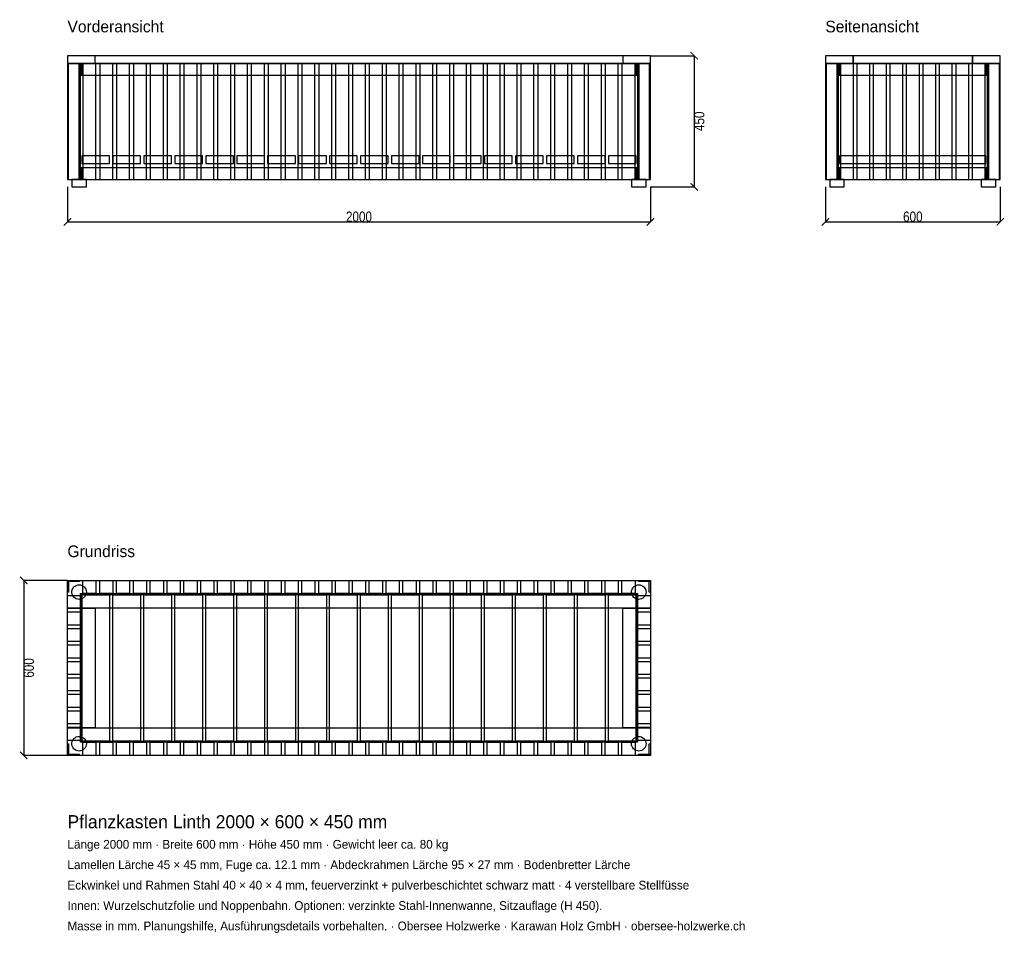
# Model space of a CAD drawing. Header units: millimetres. Extents: x -164 to 3214, y -3610 to -477.
import ezdxf

# ---------------------------------------------------------------- set-up
doc = ezdxf.new("R2010")
doc.units = ezdxf.units.MM
for name, color, linetype in [('2D_Ansichten', 7, 'Continuous'), ('2D_Masse', 1, 'Continuous'), ('2D_Text', 7, 'Continuous')]:
    doc.layers.add(name, color=color, linetype=linetype)
doc.styles.add('OpenSansCondensed-Light', font='OpenSansCondensed-Light.ttf')
doc.dimstyles.new('EZDXF', dxfattribs={"dimtxt": 35, "dimasz": 25, "dimexe": 0.375, "dimexo": 0.125, "dimgap": 0.1, "dimtad": 1, "dimdec": 0, "dimzin": 12, "dimdsep": 46, "dimtxsty": 'OpenSansCondensed-Light', "dimblk": 'ARCHTICK', "dimcen": 2.5, "dimazin": 3, "dimtfac": 0.5, "dimtmove": 2, "dimatfit": 3})

# ---------------------------------------------------------------- blocks, each defined once
blk = doc.blocks.new('_ARCHTICK')
at = {"color": 0, "linetype": 'BYBLOCK', "const_width": 0.15}
blk.add_lwpolyline([(-0.5, -0.5), (0.5, 0.5)], dxfattribs=at)

msp = doc.modelspace()

# ---------------------------------------------------------------- linework, layer by layer
at = {"layer": '2D_Ansichten'}
for points in [[(0, -627), (2000, -627), (2000, -600), (0, -600)], [(0, -627), (2000, -627), (2000, -600), (0, -600)], [(0, -627), (95, -627), (95, -600), (0, -600)], [(1905, -627), (2000, -627), (2000, -600), (1905, -600)], [(2600, -627), (2695, -627), (2695, -600), (2600, -600)], [(2695, -627), (3105, -627), (3105, -600), (2695, -600)], [(2695, -627), (3105, -627), (3105, -600), (2695, -600)], [(3105, -627), (3200, -627), (3200, -600), (3105, -600)], [(0, -1025), (40, -1025), (40, -627), (0, -627)], [(0, -1025), (4, -1025), (4, -627), (0, -627)], [(0, -1025), (40, -1025), (40, -627), (0, -627)], [(0, -1025), (4, -1025), (4, -627), (0, -627)], [(0, -1025), (45, -1025), (45, -627), (0, -627)], [(0, -1025), (45, -1025), (45, -627), (0, -627)], [(0, -1025), (45, -1025), (45, -627), (0, -627)], [(0, -1025), (45, -1025), (45, -627), (0, -627)], [(0, -1025), (45, -1025), (45, -627), (0, -627)], [(0, -1025), (45, -1025), (45, -627), (0, -627)], [(0, -1025), (45, -1025), (45, -627), (0, -627)], [(0, -1025), (45, -1025), (45, -627), (0, -627)], [(0, -1025), (45, -1025), (45, -627), (0, -627)], [(45, -667), (1955, -667), (1955, -627), (45, -627)], [(45, -667), (1955, -667), (1955, -627), (45, -627)], [(45, -667), (49, -667), (49, -627), (45, -627)], [(52.8, -1025), (97.8, -1025), (97.8, -627), (52.8, -627)], [(52.8, -1025), (97.8, -1025), (97.8, -627), (52.8, -627)], [(110.6, -1025), (155.6, -1025), (155.6, -627), (110.6, -627)], [(110.6, -1025), (155.6, -1025), (155.6, -627), (110.6, -627)], [(168.4, -1025), (213.4, -1025), (213.4, -627), (168.4, -627)], [(168.4, -1025), (213.4, -1025), (213.4, -627), (168.4, -627)], [(226.2, -1025), (271.2, -1025), (271.2, -627), (226.2, -627)], [(226.2, -1025), (271.2, -1025), (271.2, -627), (226.2, -627)], [(284, -1025), (329, -1025), (329, -627), (284, -627)], [(284, -1025), (329, -1025), (329, -627), (284, -627)], [(341.8, -1025), (386.8, -1025), (386.8, -627), (341.8, -627)], [(341.8, -1025), (386.8, -1025), (386.8, -627), (341.8, -627)], [(399.6, -1025), (444.6, -1025), (444.6, -627), (399.6, -627)], [(399.6, -1025), (444.6, -1025), (444.6, -627), (399.6, -627)], [(457.4, -1025), (502.4, -1025), (502.4, -627), (457.4, -627)], [(457.4, -1025), (502.4, -1025), (502.4, -627), (457.4, -627)], [(515.1, -1025), (560.1, -1025), (560.1, -627), (515.1, -627)], [(515.1, -1025), (560.1, -1025), (560.1, -627), (515.1, -627)], [(572.9, -1025), (617.9, -1025), (617.9, -627), (572.9, -627)], [(572.9, -1025), (617.9, -1025), (617.9, -627), (572.9, -627)], [(630.7, -1025), (675.7, -1025), (675.7, -627), (630.7, -627)], [(630.7, -1025), (675.7, -1025), (675.7, -627), (630.7, -627)], [(688.5, -1025), (733.5, -1025), (733.5, -627), (688.5, -627)], [(688.5, -1025), (733.5, -1025), (733.5, -627), (688.5, -627)], [(746.3, -1025), (791.3, -1025), (791.3, -627), (746.3, -627)], [(746.3, -1025), (791.3, -1025), (791.3, -627), (746.3, -627)], [(804.1, -1025), (849.1, -1025), (849.1, -627), (804.1, -627)], [(804.1, -1025), (849.1, -1025), (849.1, -627), (804.1, -627)], [(861.9, -1025), (906.9, -1025), (906.9, -627), (861.9, -627)], [(861.9, -1025), (906.9, -1025), (906.9, -627), (861.9, -627)], [(919.7, -1025), (964.7, -1025), (964.7, -627), (919.7, -627)], [(919.7, -1025), (964.7, -1025), (964.7, -627), (919.7, -627)], [(977.5, -1025), (1022.5, -1025), (1022.5, -627), (977.5, -627)], [(977.5, -1025), (1022.5, -1025), (1022.5, -627), (977.5, -627)], [(1035.3, -1025), (1080.3, -1025), (1080.3, -627), (1035.3, -627)], [(1035.3, -1025), (1080.3, -1025), (1080.3, -627), (1035.3, -627)], [(1093.1, -1025), (1138.1, -1025), (1138.1, -627), (1093.1, -627)], [(1093.1, -1025), (1138.1, -1025), (1138.1, -627), (1093.1, -627)], [(1150.9, -1025), (1195.9, -1025), (1195.9, -627), (1150.9, -627)], [(1150.9, -1025), (1195.9, -1025), (1195.9, -627), (1150.9, -627)], [(1208.7, -1025), (1253.7, -1025), (1253.7, -627), (1208.7, -627)], [(1208.7, -1025), (1253.7, -1025), (1253.7, -627), (1208.7, -627)], [(1266.5, -1025), (1311.5, -1025), (1311.5, -627), (1266.5, -627)], [(1266.5, -1025), (1311.5, -1025), (1311.5, -627), (1266.5, -627)], [(1324.3, -1025), (1369.3, -1025), (1369.3, -627), (1324.3, -627)], [(1324.3, -1025), (1369.3, -1025), (1369.3, -627), (1324.3, -627)], [(1382.1, -1025), (1427.1, -1025), (1427.1, -627), (1382.1, -627)], [(1382.1, -1025), (1427.1, -1025), (1427.1, -627), (1382.1, -627)], [(1439.9, -1025), (1484.9, -1025), (1484.9, -627), (1439.9, -627)], [(1439.9, -1025), (1484.9, -1025), (1484.9, -627), (1439.9, -627)], [(1497.6, -1025), (1542.6, -1025), (1542.6, -627), (1497.6, -627)], [(1497.6, -1025), (1542.6, -1025), (1542.6, -627), (1497.6, -627)], [(1555.4, -1025), (1600.4, -1025), (1600.4, -627), (1555.4, -627)], [(1555.4, -1025), (1600.4, -1025), (1600.4, -627), (1555.4, -627)], [(1613.2, -1025), (1658.2, -1025), (1658.2, -627), (1613.2, -627)], [(1613.2, -1025), (1658.2, -1025), (1658.2, -627), (1613.2, -627)], [(1671, -1025), (1716, -1025), (1716, -627), (1671, -627)], [(1671, -1025), (1716, -1025), (1716, -627), (1671, -627)], [(1728.8, -1025), (1773.8, -1025), (1773.8, -627), (1728.8, -627)], [(1728.8, -1025), (1773.8, -1025), (1773.8, -627), (1728.8, -627)], [(1786.6, -1025), (1831.6, -1025), (1831.6, -627), (1786.6, -627)], [(1786.6, -1025), (1831.6, -1025), (1831.6, -627), (1786.6, -627)], [(1844.4, -1025), (1889.4, -1025), (1889.4, -627), (1844.4, -627)], [(1844.4, -1025), (1889.4, -1025), (1889.4, -627), (1844.4, -627)], [(1902.2, -1025), (1947.2, -1025), (1947.2, -627), (1902.2, -627)], [(1902.2, -1025), (1947.2, -1025), (1947.2, -627), (1902.2, -627)], [(1951, -667), (1955, -667), (1955, -627), (1951, -627)], [(1955, -1025), (2000, -1025), (2000, -627), (1955, -627)], [(1955, -1025), (2000, -1025), (2000, -627), (1955, -627)], [(1955, -1025), (2000, -1025), (2000, -627), (1955, -627)], [(1955, -1025), (2000, -1025), (2000, -627), (1955, -627)], [(1955, -1025), (2000, -1025), (2000, -627), (1955, -627)], [(1955, -1025), (2000, -1025), (2000, -627), (1955, -627)], [(1955, -1025), (2000, -1025), (2000, -627), (1955, -627)], [(1955, -1025), (2000, -1025), (2000, -627), (1955, -627)], [(1955, -1025), (2000, -1025), (2000, -627), (1955, -627)], [(1960, -1025), (2000, -1025), (2000, -627), (1960, -627)], [(1960, -1025), (2000, -1025), (2000, -627), (1960, -627)], [(1996, -1025), (2000, -1025), (2000, -627), (1996, -627)], [(1996, -1025), (2000, -1025), (2000, -627), (1996, -627)], [(2600, -1025), (2604, -1025), (2604, -627), (2600, -627)], [(2600, -1025), (2640, -1025), (2640, -627), (2600, -627)], [(2600, -1025), (2604, -1025), (2604, -627), (2600, -627)], [(2600, -1025), (2640, -1025), (2640, -627), (2600, -627)], [(2600, -1025), (2645, -1025), (2645, -627), (2600, -627)], [(2600, -1025), (2645, -1025), (2645, -627), (2600, -627)], [(2600, -1025), (2645, -1025), (2645, -627), (2600, -627)], [(2600, -1025), (2645, -1025), (2645, -627), (2600, -627)], [(2600, -1025), (2645, -1025), (2645, -627), (2600, -627)], [(2600, -1025), (2645, -1025), (2645, -627), (2600, -627)], [(2600, -1025), (2645, -1025), (2645, -627), (2600, -627)], [(2600, -1025), (2645, -1025), (2645, -627), (2600, -627)], [(2600, -1025), (2645, -1025), (2645, -627), (2600, -627)], [(2600, -1025), (2645, -1025), (2645, -627), (2600, -627)], [(2600, -1025), (2645, -1025), (2645, -627), (2600, -627)], [(2600, -1025), (2645, -1025), (2645, -627), (2600, -627)], [(2600, -1025), (2645, -1025), (2645, -627), (2600, -627)], [(2600, -1025), (2645, -1025), (2645, -627), (2600, -627)], [(2600, -1025), (2645, -1025), (2645, -627), (2600, -627)], [(2600, -1025), (2645, -1025), (2645, -627), (2600, -627)], [(2600, -1025), (2645, -1025), (2645, -627), (2600, -627)], [(2600, -1025), (2645, -1025), (2645, -627), (2600, -627)], [(2600, -1025), (2645, -1025), (2645, -627), (2600, -627)], [(2600, -1025), (2645, -1025), (2645, -627), (2600, -627)], [(2600, -1025), (2645, -1025), (2645, -627), (2600, -627)], [(2600, -1025), (2645, -1025), (2645, -627), (2600, -627)], [(2600, -1025), (2645, -1025), (2645, -627), (2600, -627)], [(2600, -1025), (2645, -1025), (2645, -627), (2600, -627)], [(2600, -1025), (2645, -1025), (2645, -627), (2600, -627)], [(2600, -1025), (2645, -1025), (2645, -627), (2600, -627)], [(2600, -1025), (2645, -1025), (2645, -627), (2600, -627)], [(2600, -1025), (2645, -1025), (2645, -627), (2600, -627)], [(2600, -1025), (2645, -1025), (2645, -627), (2600, -627)], [(2600, -1025), (2645, -1025), (2645, -627), (2600, -627)], [(2600, -1025), (2645, -1025), (2645, -627), (2600, -627)], [(2600, -1025), (2645, -1025), (2645, -627), (2600, -627)], [(2600, -1025), (2645, -1025), (2645, -627), (2600, -627)], [(2645, -667), (2649, -667), (2649, -627), (2645, -627)], [(2649, -667), (3151, -667), (3151, -627), (2649, -627)], [(2649, -667), (3151, -667), (3151, -627), (2649, -627)], [(2651.5, -1025), (2696.5, -1025), (2696.5, -627), (2651.5, -627)], [(2651.5, -1025), (2696.5, -1025), (2696.5, -627), (2651.5, -627)], [(2708, -1025), (2753, -1025), (2753, -627), (2708, -627)], [(2708, -1025), (2753, -1025), (2753, -627), (2708, -627)], [(2764.5, -1025), (2809.5, -1025), (2809.5, -627), (2764.5, -627)], [(2764.5, -1025), (2809.5, -1025), (2809.5, -627), (2764.5, -627)], [(2821, -1025), (2866, -1025), (2866, -627), (2821, -627)], [(2821, -1025), (2866, -1025), (2866, -627), (2821, -627)], [(2877.5, -1025), (2922.5, -1025), (2922.5, -627), (2877.5, -627)], [(2877.5, -1025), (2922.5, -1025), (2922.5, -627), (2877.5, -627)], [(2934, -1025), (2979, -1025), (2979, -627), (2934, -627)], [(2934, -1025), (2979, -1025), (2979, -627), (2934, -627)], [(2990.5, -1025), (3035.5, -1025), (3035.5, -627), (2990.5, -627)], [(2990.5, -1025), (3035.5, -1025), (3035.5, -627), (2990.5, -627)], [(3047, -1025), (3092, -1025), (3092, -627), (3047, -627)], [(3047, -1025), (3092, -1025), (3092, -627), (3047, -627)], [(3103.5, -1025), (3148.5, -1025), (3148.5, -627), (3103.5, -627)], [(3103.5, -1025), (3148.5, -1025), (3148.5, -627), (3103.5, -627)], [(3151, -667), (3155, -667), (3155, -627), (3151, -627)], [(3155, -1025), (3200, -1025), (3200, -627), (3155, -627)], [(3155, -1025), (3200, -1025), (3200, -627), (3155, -627)], [(3155, -1025), (3200, -1025), (3200, -627), (3155, -627)], [(3155, -1025), (3200, -1025), (3200, -627), (3155, -627)], [(3155, -1025), (3200, -1025), (3200, -627), (3155, -627)], [(3155, -1025), (3200, -1025), (3200, -627), (3155, -627)], [(3155, -1025), (3200, -1025), (3200, -627), (3155, -627)], [(3155, -1025), (3200, -1025), (3200, -627), (3155, -627)], [(3155, -1025), (3200, -1025), (3200, -627), (3155, -627)], [(3155, -1025), (3200, -1025), (3200, -627), (3155, -627)], [(3155, -1025), (3200, -1025), (3200, -627), (3155, -627)], [(3155, -1025), (3200, -1025), (3200, -627), (3155, -627)], [(3155, -1025), (3200, -1025), (3200, -627), (3155, -627)], [(3155, -1025), (3200, -1025), (3200, -627), (3155, -627)], [(3155, -1025), (3200, -1025), (3200, -627), (3155, -627)], [(3155, -1025), (3200, -1025), (3200, -627), (3155, -627)], [(3155, -1025), (3200, -1025), (3200, -627), (3155, -627)], [(3155, -1025), (3200, -1025), (3200, -627), (3155, -627)], [(3155, -1025), (3200, -1025), (3200, -627), (3155, -627)], [(3155, -1025), (3200, -1025), (3200, -627), (3155, -627)], [(3155, -1025), (3200, -1025), (3200, -627), (3155, -627)], [(3155, -1025), (3200, -1025), (3200, -627), (3155, -627)], [(3155, -1025), (3200, -1025), (3200, -627), (3155, -627)], [(3155, -1025), (3200, -1025), (3200, -627), (3155, -627)], [(3155, -1025), (3200, -1025), (3200, -627), (3155, -627)], [(3155, -1025), (3200, -1025), (3200, -627), (3155, -627)], [(3155, -1025), (3200, -1025), (3200, -627), (3155, -627)], [(3155, -1025), (3200, -1025), (3200, -627), (3155, -627)], [(3155, -1025), (3200, -1025), (3200, -627), (3155, -627)], [(3155, -1025), (3200, -1025), (3200, -627), (3155, -627)], [(3155, -1025), (3200, -1025), (3200, -627), (3155, -627)], [(3155, -1025), (3200, -1025), (3200, -627), (3155, -627)], [(3155, -1025), (3200, -1025), (3200, -627), (3155, -627)], [(3160, -1025), (3200, -1025), (3200, -627), (3160, -627)], [(3160, -1025), (3200, -1025), (3200, -627), (3160, -627)], [(3196, -1025), (3200, -1025), (3200, -627), (3196, -627)], [(3196, -1025), (3200, -1025), (3200, -627), (3196, -627)], [(49, -970), (144, -970), (144, -943), (49, -943)], [(155.3, -970), (250.3, -970), (250.3, -943), (155.3, -943)], [(261.6, -970), (356.6, -970), (356.6, -943), (261.6, -943)], [(367.9, -970), (462.9, -970), (462.9, -943), (367.9, -943)], [(474.2, -970), (569.2, -970), (569.2, -943), (474.2, -943)], [(580.5, -970), (675.5, -970), (675.5, -943), (580.5, -943)], [(686.8, -970), (781.8, -970), (781.8, -943), (686.8, -943)], [(793.1, -970), (888.1, -970), (888.1, -943), (793.1, -943)], [(899.4, -970), (994.4, -970), (994.4, -943), (899.4, -943)], [(1005.6, -970), (1100.6, -970), (1100.6, -943), (1005.6, -943)], [(1111.9, -970), (1206.9, -970), (1206.9, -943), (1111.9, -943)], [(1218.2, -970), (1313.2, -970), (1313.2, -943), (1218.2, -943)], [(1324.5, -970), (1419.5, -970), (1419.5, -943), (1324.5, -943)], [(1430.8, -970), (1525.8, -970), (1525.8, -943), (1430.8, -943)], [(1537.1, -970), (1632.1, -970), (1632.1, -943), (1537.1, -943)], [(1643.4, -970), (1738.4, -970), (1738.4, -943), (1643.4, -943)], [(1749.7, -970), (1844.7, -970), (1844.7, -943), (1749.7, -943)], [(1856, -970), (1951, -970), (1951, -943), (1856, -943)], [(2649, -970), (3151, -970), (3151, -943), (2649, -943)], [(2649, -970), (3151, -970), (3151, -943), (2649, -943)], [(2649, -970), (3151, -970), (3151, -943), (2649, -943)], [(2649, -970), (3151, -970), (3151, -943), (2649, -943)], [(2649, -970), (3151, -970), (3151, -943), (2649, -943)], [(2649, -970), (3151, -970), (3151, -943), (2649, -943)], [(2649, -970), (3151, -970), (3151, -943), (2649, -943)], [(2649, -970), (3151, -970), (3151, -943), (2649, -943)], [(2649, -970), (3151, -970), (3151, -943), (2649, -943)], [(2649, -970), (3151, -970), (3151, -943), (2649, -943)], [(2649, -970), (3151, -970), (3151, -943), (2649, -943)], [(2649, -970), (3151, -970), (3151, -943), (2649, -943)], [(2649, -970), (3151, -970), (3151, -943), (2649, -943)], [(2649, -970), (3151, -970), (3151, -943), (2649, -943)], [(2649, -970), (3151, -970), (3151, -943), (2649, -943)], [(2649, -970), (3151, -970), (3151, -943), (2649, -943)], [(2649, -970), (3151, -970), (3151, -943), (2649, -943)], [(2649, -970), (3151, -970), (3151, -943), (2649, -943)], [(45, -1025), (1955, -1025), (1955, -985), (45, -985)], [(45, -1025), (1955, -1025), (1955, -985), (45, -985)], [(45, -1025), (49, -1025), (49, -985), (45, -985)], [(1951, -1025), (1955, -1025), (1955, -985), (1951, -985)], [(2645, -1025), (2649, -1025), (2649, -985), (2645, -985)], [(2649, -1025), (3151, -1025), (3151, -985), (2649, -985)], [(2649, -1025), (3151, -1025), (3151, -985), (2649, -985)], [(3151, -1025), (3155, -1025), (3155, -985), (3151, -985)], [(15, -1050), (65, -1050), (65, -1025), (15, -1025)], [(15, -1050), (65, -1050), (65, -1025), (15, -1025)], [(1935, -1050), (1985, -1050), (1985, -1025), (1935, -1025)], [(1935, -1050), (1985, -1050), (1985, -1025), (1935, -1025)], [(2615, -1050), (2665, -1050), (2665, -1025), (2615, -1025)], [(2615, -1050), (2665, -1050), (2665, -1025), (2615, -1025)], [(3135, -1050), (3185, -1050), (3185, -1025), (3135, -1025)], [(3135, -1050), (3185, -1050), (3185, -1025), (3135, -1025)], [(0, -2400), (40, -2400), (40, -2404), (0, -2404)], [(0, -2400), (4, -2400), (4, -2440), (0, -2440)], [(0, -2400), (2000, -2400), (2000, -2495), (0, -2495)], [(15, -2440), (15.5, -2435.1), (16.9, -2430.4), (19.2, -2426.1), (22.3, -2422.3), (26.1, -2419.2), (30.4, -2416.9), (35.1, -2415.5), (40, -2415), (44.9, -2415.5), (49.6, -2416.9), (53.9, -2419.2), (57.7, -2422.3), (60.8, -2426.1), (63.1, -2430.4), (64.5, -2435.1), (65, -2440), (64.5, -2444.9), (63.1, -2449.6), (60.8, -2453.9), (57.7, -2457.7), (53.9, -2460.8), (49.6, -2463.1), (44.9, -2464.5), (40, -2465), (35.1, -2464.5), (30.4, -2463.1), (26.1, -2460.8), (22.3, -2457.7), (19.2, -2453.9), (16.9, -2449.6), (15.5, -2444.9)], [(52.8, -2400), (97.8, -2400), (97.8, -2445), (52.8, -2445)], [(110.6, -2400), (155.6, -2400), (155.6, -2445), (110.6, -2445)], [(168.4, -2400), (213.4, -2400), (213.4, -2445), (168.4, -2445)], [(226.2, -2400), (271.2, -2400), (271.2, -2445), (226.2, -2445)], [(284, -2400), (329, -2400), (329, -2445), (284, -2445)], [(341.8, -2400), (386.8, -2400), (386.8, -2445), (341.8, -2445)], [(399.6, -2400), (444.6, -2400), (444.6, -2445), (399.6, -2445)], [(457.4, -2400), (502.4, -2400), (502.4, -2445), (457.4, -2445)], [(515.1, -2400), (560.1, -2400), (560.1, -2445), (515.1, -2445)], [(572.9, -2400), (617.9, -2400), (617.9, -2445), (572.9, -2445)], [(630.7, -2400), (675.7, -2400), (675.7, -2445), (630.7, -2445)], [(688.5, -2400), (733.5, -2400), (733.5, -2445), (688.5, -2445)], [(746.3, -2400), (791.3, -2400), (791.3, -2445), (746.3, -2445)], [(804.1, -2400), (849.1, -2400), (849.1, -2445), (804.1, -2445)], [(861.9, -2400), (906.9, -2400), (906.9, -2445), (861.9, -2445)], [(919.7, -2400), (964.7, -2400), (964.7, -2445), (919.7, -2445)], [(977.5, -2400), (1022.5, -2400), (1022.5, -2445), (977.5, -2445)], [(1035.3, -2400), (1080.3, -2400), (1080.3, -2445), (1035.3, -2445)], [(1093.1, -2400), (1138.1, -2400), (1138.1, -2445), (1093.1, -2445)], [(1150.9, -2400), (1195.9, -2400), (1195.9, -2445), (1150.9, -2445)], [(1208.7, -2400), (1253.7, -2400), (1253.7, -2445), (1208.7, -2445)], [(1266.5, -2400), (1311.5, -2400), (1311.5, -2445), (1266.5, -2445)], [(1324.3, -2400), (1369.3, -2400), (1369.3, -2445), (1324.3, -2445)], [(1382.1, -2400), (1427.1, -2400), (1427.1, -2445), (1382.1, -2445)], [(1439.9, -2400), (1484.9, -2400), (1484.9, -2445), (1439.9, -2445)], [(1497.6, -2400), (1542.6, -2400), (1542.6, -2445), (1497.6, -2445)], [(1555.4, -2400), (1600.4, -2400), (1600.4, -2445), (1555.4, -2445)], [(1613.2, -2400), (1658.2, -2400), (1658.2, -2445), (1613.2, -2445)], [(1671, -2400), (1716, -2400), (1716, -2445), (1671, -2445)], [(1728.8, -2400), (1773.8, -2400), (1773.8, -2445), (1728.8, -2445)], [(1786.6, -2400), (1831.6, -2400), (1831.6, -2445), (1786.6, -2445)], [(1844.4, -2400), (1889.4, -2400), (1889.4, -2445), (1844.4, -2445)], [(1902.2, -2400), (1947.2, -2400), (1947.2, -2445), (1902.2, -2445)], [(1935, -2440), (1935.5, -2435.1), (1936.9, -2430.4), (1939.2, -2426.1), (1942.3, -2422.3), (1946.1, -2419.2), (1950.4, -2416.9), (1955.1, -2415.5), (1960, -2415), (1964.9, -2415.5), (1969.6, -2416.9), (1973.9, -2419.2), (1977.7, -2422.3), (1980.8, -2426.1), (1983.1, -2430.4), (1984.5, -2435.1), (1985, -2440), (1984.5, -2444.9), (1983.1, -2449.6), (1980.8, -2453.9), (1977.7, -2457.7), (1973.9, -2460.8), (1969.6, -2463.1), (1964.9, -2464.5), (1960, -2465), (1955.1, -2464.5), (1950.4, -2463.1), (1946.1, -2460.8), (1942.3, -2457.7), (1939.2, -2453.9), (1936.9, -2449.6), (1935.5, -2444.9)], [(1960, -2400), (2000, -2400), (2000, -2404), (1960, -2404)], [(1996, -2400), (2000, -2400), (2000, -2440), (1996, -2440)], [(0, -2451.5), (45, -2451.5), (45, -2496.5), (0, -2496.5)], [(45, -2445), (1955, -2445), (1955, -2449), (45, -2449)], [(45, -2445), (1955, -2445), (1955, -2449), (45, -2449)], [(45, -2449), (49, -2449), (49, -2951), (45, -2951)], [(45, -2449), (49, -2449), (49, -2951), (45, -2951)], [(49, -2449), (144, -2449), (144, -2951), (49, -2951)], [(155.3, -2449), (250.3, -2449), (250.3, -2951), (155.3, -2951)], [(261.6, -2449), (356.6, -2449), (356.6, -2951), (261.6, -2951)], [(367.9, -2449), (462.9, -2449), (462.9, -2951), (367.9, -2951)], [(474.2, -2449), (569.2, -2449), (569.2, -2951), (474.2, -2951)], [(580.5, -2449), (675.5, -2449), (675.5, -2951), (580.5, -2951)], [(686.8, -2449), (781.8, -2449), (781.8, -2951), (686.8, -2951)], [(793.1, -2449), (888.1, -2449), (888.1, -2951), (793.1, -2951)], [(899.4, -2449), (994.4, -2449), (994.4, -2951), (899.4, -2951)], [(1005.6, -2449), (1100.6, -2449), (1100.6, -2951), (1005.6, -2951)], [(1111.9, -2449), (1206.9, -2449), (1206.9, -2951), (1111.9, -2951)], [(1218.2, -2449), (1313.2, -2449), (1313.2, -2951), (1218.2, -2951)], [(1324.5, -2449), (1419.5, -2449), (1419.5, -2951), (1324.5, -2951)], [(1430.8, -2449), (1525.8, -2449), (1525.8, -2951), (1430.8, -2951)], [(1537.1, -2449), (1632.1, -2449), (1632.1, -2951), (1537.1, -2951)], [(1643.4, -2449), (1738.4, -2449), (1738.4, -2951), (1643.4, -2951)], [(1749.7, -2449), (1844.7, -2449), (1844.7, -2951), (1749.7, -2951)], [(1856, -2449), (1951, -2449), (1951, -2951), (1856, -2951)], [(1951, -2449), (1955, -2449), (1955, -2951), (1951, -2951)], [(1951, -2449), (1955, -2449), (1955, -2951), (1951, -2951)], [(1955, -2451.5), (2000, -2451.5), (2000, -2496.5), (1955, -2496.5)], [(0, -2495), (95, -2495), (95, -2905), (0, -2905)], [(1905, -2495), (2000, -2495), (2000, -2905), (1905, -2905)], [(0, -2508), (45, -2508), (45, -2553), (0, -2553)], [(1955, -2508), (2000, -2508), (2000, -2553), (1955, -2553)], [(0, -2564.5), (45, -2564.5), (45, -2609.5), (0, -2609.5)], [(1955, -2564.5), (2000, -2564.5), (2000, -2609.5), (1955, -2609.5)], [(0, -2621), (45, -2621), (45, -2666), (0, -2666)], [(1955, -2621), (2000, -2621), (2000, -2666), (1955, -2666)], [(0, -2677.5), (45, -2677.5), (45, -2722.5), (0, -2722.5)], [(1955, -2677.5), (2000, -2677.5), (2000, -2722.5), (1955, -2722.5)], [(0, -2734), (45, -2734), (45, -2779), (0, -2779)], [(1955, -2734), (2000, -2734), (2000, -2779), (1955, -2779)], [(0, -2790.5), (45, -2790.5), (45, -2835.5), (0, -2835.5)], [(1955, -2790.5), (2000, -2790.5), (2000, -2835.5), (1955, -2835.5)], [(0, -2847), (45, -2847), (45, -2892), (0, -2892)], [(1955, -2847), (2000, -2847), (2000, -2892), (1955, -2892)], [(0, -2903.5), (45, -2903.5), (45, -2948.5), (0, -2948.5)], [(1955, -2903.5), (2000, -2903.5), (2000, -2948.5), (1955, -2948.5)], [(0, -2905), (2000, -2905), (2000, -3000), (0, -3000)], [(15, -2960), (15.5, -2955.1), (16.9, -2950.4), (19.2, -2946.1), (22.3, -2942.3), (26.1, -2939.2), (30.4, -2936.9), (35.1, -2935.5), (40, -2935), (44.9, -2935.5), (49.6, -2936.9), (53.9, -2939.2), (57.7, -2942.3), (60.8, -2946.1), (63.1, -2950.4), (64.5, -2955.1), (65, -2960), (64.5, -2964.9), (63.1, -2969.6), (60.8, -2973.9), (57.7, -2977.7), (53.9, -2980.8), (49.6, -2983.1), (44.9, -2984.5), (40, -2985), (35.1, -2984.5), (30.4, -2983.1), (26.1, -2980.8), (22.3, -2977.7), (19.2, -2973.9), (16.9, -2969.6), (15.5, -2964.9)], [(1935, -2960), (1935.5, -2955.1), (1936.9, -2950.4), (1939.2, -2946.1), (1942.3, -2942.3), (1946.1, -2939.2), (1950.4, -2936.9), (1955.1, -2935.5), (1960, -2935), (1964.9, -2935.5), (1969.6, -2936.9), (1973.9, -2939.2), (1977.7, -2942.3), (1980.8, -2946.1), (1983.1, -2950.4), (1984.5, -2955.1), (1985, -2960), (1984.5, -2964.9), (1983.1, -2969.6), (1980.8, -2973.9), (1977.7, -2977.7), (1973.9, -2980.8), (1969.6, -2983.1), (1964.9, -2984.5), (1960, -2985), (1955.1, -2984.5), (1950.4, -2983.1), (1946.1, -2980.8), (1942.3, -2977.7), (1939.2, -2973.9), (1936.9, -2969.6), (1935.5, -2964.9)], [(0, -2960), (4, -2960), (4, -3000), (0, -3000)], [(45, -2951), (1955, -2951), (1955, -2955), (45, -2955)], [(45, -2951), (1955, -2951), (1955, -2955), (45, -2955)], [(52.8, -2955), (97.8, -2955), (97.8, -3000), (52.8, -3000)], [(110.6, -2955), (155.6, -2955), (155.6, -3000), (110.6, -3000)], [(168.4, -2955), (213.4, -2955), (213.4, -3000), (168.4, -3000)], [(226.2, -2955), (271.2, -2955), (271.2, -3000), (226.2, -3000)], [(284, -2955), (329, -2955), (329, -3000), (284, -3000)], [(341.8, -2955), (386.8, -2955), (386.8, -3000), (341.8, -3000)], [(399.6, -2955), (444.6, -2955), (444.6, -3000), (399.6, -3000)], [(457.4, -2955), (502.4, -2955), (502.4, -3000), (457.4, -3000)], [(515.1, -2955), (560.1, -2955), (560.1, -3000), (515.1, -3000)], [(572.9, -2955), (617.9, -2955), (617.9, -3000), (572.9, -3000)], [(630.7, -2955), (675.7, -2955), (675.7, -3000), (630.7, -3000)], [(688.5, -2955), (733.5, -2955), (733.5, -3000), (688.5, -3000)], [(746.3, -2955), (791.3, -2955), (791.3, -3000), (746.3, -3000)], [(804.1, -2955), (849.1, -2955), (849.1, -3000), (804.1, -3000)], [(861.9, -2955), (906.9, -2955), (906.9, -3000), (861.9, -3000)], [(919.7, -2955), (964.7, -2955), (964.7, -3000), (919.7, -3000)], [(977.5, -2955), (1022.5, -2955), (1022.5, -3000), (977.5, -3000)], [(1035.3, -2955), (1080.3, -2955), (1080.3, -3000), (1035.3, -3000)], [(1093.1, -2955), (1138.1, -2955), (1138.1, -3000), (1093.1, -3000)], [(1150.9, -2955), (1195.9, -2955), (1195.9, -3000), (1150.9, -3000)], [(1208.7, -2955), (1253.7, -2955), (1253.7, -3000), (1208.7, -3000)], [(1266.5, -2955), (1311.5, -2955), (1311.5, -3000), (1266.5, -3000)], [(1324.3, -2955), (1369.3, -2955), (1369.3, -3000), (1324.3, -3000)], [(1382.1, -2955), (1427.1, -2955), (1427.1, -3000), (1382.1, -3000)], [(1439.9, -2955), (1484.9, -2955), (1484.9, -3000), (1439.9, -3000)], [(1497.6, -2955), (1542.6, -2955), (1542.6, -3000), (1497.6, -3000)], [(1555.4, -2955), (1600.4, -2955), (1600.4, -3000), (1555.4, -3000)], [(1613.2, -2955), (1658.2, -2955), (1658.2, -3000), (1613.2, -3000)], [(1671, -2955), (1716, -2955), (1716, -3000), (1671, -3000)], [(1728.8, -2955), (1773.8, -2955), (1773.8, -3000), (1728.8, -3000)], [(1786.6, -2955), (1831.6, -2955), (1831.6, -3000), (1786.6, -3000)], [(1844.4, -2955), (1889.4, -2955), (1889.4, -3000), (1844.4, -3000)], [(1902.2, -2955), (1947.2, -2955), (1947.2, -3000), (1902.2, -3000)], [(1996, -2960), (2000, -2960), (2000, -3000), (1996, -3000)], [(0, -2996), (40, -2996), (40, -3000), (0, -3000)], [(1960, -2996), (2000, -2996), (2000, -3000), (1960, -3000)]]:
    msp.add_lwpolyline(points, close=True, dxfattribs=at)

# ---------------------------------------------------------------- texts
at = {"layer": '2D_Text'}
for s, height, p in [('Vorderansicht', 40, (0, -520)), ('Seitenansicht', 40, (2600, -520)), ('Grundriss', 40, (0, -2320)), ('Pflanzkasten Linth 2000 × 600 × 450 mm', 45, (0, -3250)), ('Länge 2000 mm · Breite 600 mm · Höhe 450 mm · Gewicht leer ca. 80 kg', 30, (0, -3320)), ('Lamellen Lärche 45 × 45 mm, Fuge ca. 12.1 mm · Abdeckrahmen Lärche 95 × 27 mm · Bodenbretter Lärche', 30, (0, -3390)), ('Eckwinkel und Rahmen Stahl 40 × 40 × 4 mm, feuerverzinkt + pulverbeschichtet schwarz matt · 4 verstellbare Stellfüsse', 30, (0, -3460)), ('Innen: Wurzelschutzfolie und Noppenbahn. Optionen: verzinkte Stahl-Innenwanne, Sitzauflage (H 450).', 30, (0, -3530)), ('Masse in mm. Planungshilfe, Ausführungsdetails vorbehalten. · Obersee Holzwerke · Karawan Holz GmbH · obersee-holzwerke.ch', 30, (0, -3600))]:
    msp.add_text(s, height=height, dxfattribs=at).set_placement(p)

# ---------------------------------------------------------------- dimensions: what is measured, and where the dimension line sits
at = {"layer": '2D_Masse'}
for base, p1, p2 in [((2150, -600), (2000, -600), (2000, -1050)), ((-150, -2400), (0, -2400), (0, -3000))]:
    msp.add_linear_dim(base=base, p1=p1, p2=p2, angle=90, dimstyle='EZDXF', dxfattribs=at).render()
for base, p1, p2 in [((0, -1170), (0, -1050), (2000, -1050)), ((2600, -1170), (2600, -1050), (3200, -1050))]:
    msp.add_linear_dim(base=base, p1=p1, p2=p2, dimstyle='EZDXF', dxfattribs=at).render()

doc.saveas('drawing.dxf')
